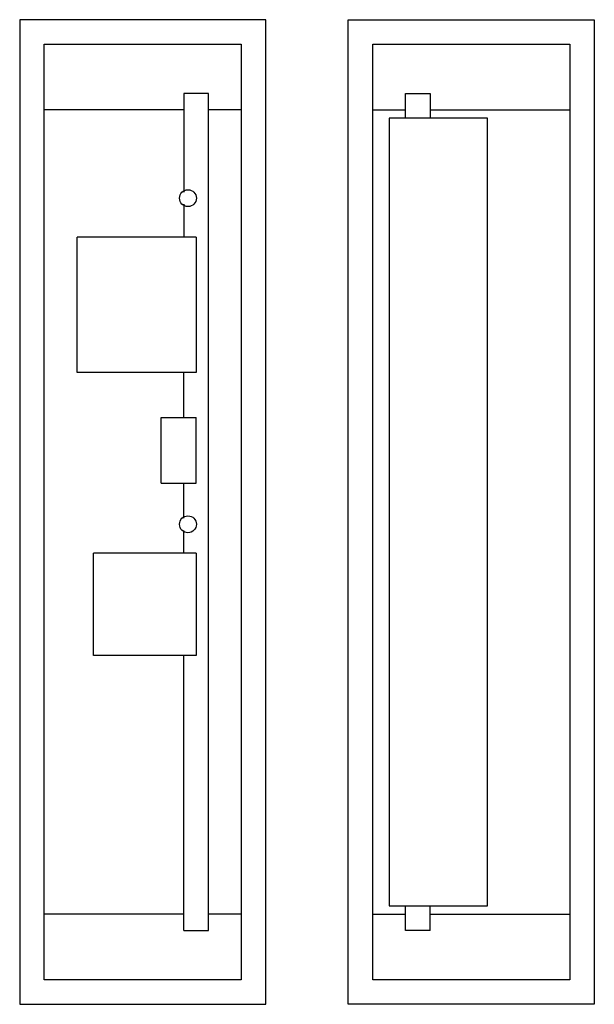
# Model space of a CAD drawing. Extents: x 0 to 70, y 0 to 120.
import ezdxf

# ---------------------------------------------------------------- set-up
doc = ezdxf.new("R2010")
doc.units = 0
doc.layers.add('20', color=7, linetype='CONTINUOUS')

msp = doc.modelspace()

# ---------------------------------------------------------------- linework, layer by layer
at = {"layer": '20'}
for p, q in [((30, 120), (0, 120)), ((0, 120), (0, 0)), ((30, 0), (30, 120)), ((40, 120), (70, 120)), ((40, 0), (40, 120)), ((70, 120), (70, 0)), ((3, 117), (27, 117)), ((3, 109), (3, 117)), ((27, 117), (27, 109)), ((43, 117), (67, 117)), ((43, 109), (43, 117)), ((67, 117), (67, 109)), ((23, 111), (20, 111)), ((20, 111), (20, 109)), ((23, 109), (23, 111)), ((47, 111), (50, 111)), ((47, 109), (47, 111)), ((50, 111), (50, 109)), ((3, 11), (3, 109)), ((20, 109), (3, 109)), ((20, 109), (20, 99)), ((23, 11), (23, 109)), ((27, 109), (23, 109)), ((27, 109), (27, 11)), ((43, 11), (43, 109)), ((43, 109), (47, 109)), ((47, 108), (45, 108)), ((45, 108), (45, 12)), ((47, 108), (47, 109)), ((50, 108), (47, 108)), ((50, 109), (50, 108)), ((50, 109), (67, 109)), ((57, 108), (50, 108)), ((57, 12), (57, 108)), ((67, 109), (67, 11)), ((20, 97.5), (20, 93.5)), ((7, 77), (7, 93.5)), ((20, 93.5), (7, 93.5)), ((21.5, 93.5), (20, 93.5)), ((21.5, 93.5), (21.5, 77)), ((20, 77), (7, 77)), ((21.5, 77), (20, 77)), ((20, 71.5), (20, 77)), ((17.25, 63.5), (17.25, 71.5)), ((17.25, 71.5), (20, 71.5)), ((20, 71.5), (21.5, 71.5)), ((21.5, 63.5), (21.5, 71.5)), ((17.25, 63.5), (20, 63.5)), ((20, 63.5), (21.5, 63.5)), ((20, 59.25), (20, 63.5)), ((20, 55), (20, 57.75)), ((9, 42.5), (9, 55)), ((20, 55), (9, 55)), ((21.5, 55), (20, 55)), ((21.5, 55), (21.5, 42.5)), ((20, 42.5), (9, 42.5)), ((21.5, 42.5), (20, 42.5)), ((20, 11), (20, 42.5)), ((45, 12), (47, 12)), ((47, 12), (50, 12)), ((47, 11), (47, 12)), ((50, 12), (57, 12)), ((50, 11), (50, 12)), ((3, 3), (3, 11)), ((20, 11), (3, 11)), ((20, 9), (20, 11)), ((23, 9), (23, 11)), ((27, 11), (23, 11)), ((27, 11), (27, 3)), ((43, 3), (43, 11)), ((43, 11), (47, 11)), ((47, 9), (47, 11)), ((50, 9), (50, 11)), ((50, 11), (67, 11)), ((67, 11), (67, 3)), ((20, 9), (23, 9)), ((50, 9), (47, 9)), ((27, 3), (3, 3)), ((67, 3), (43, 3)), ((0, 0), (30, 0)), ((70, 0), (40, 0))]:
    msp.add_line(p, q, dxfattribs=at)
for centre in [(20.5, 98.25), (20.5, 58.5)]:
    msp.add_circle(centre, 1.03, dxfattribs=at)

doc.saveas('drawing.dxf')
